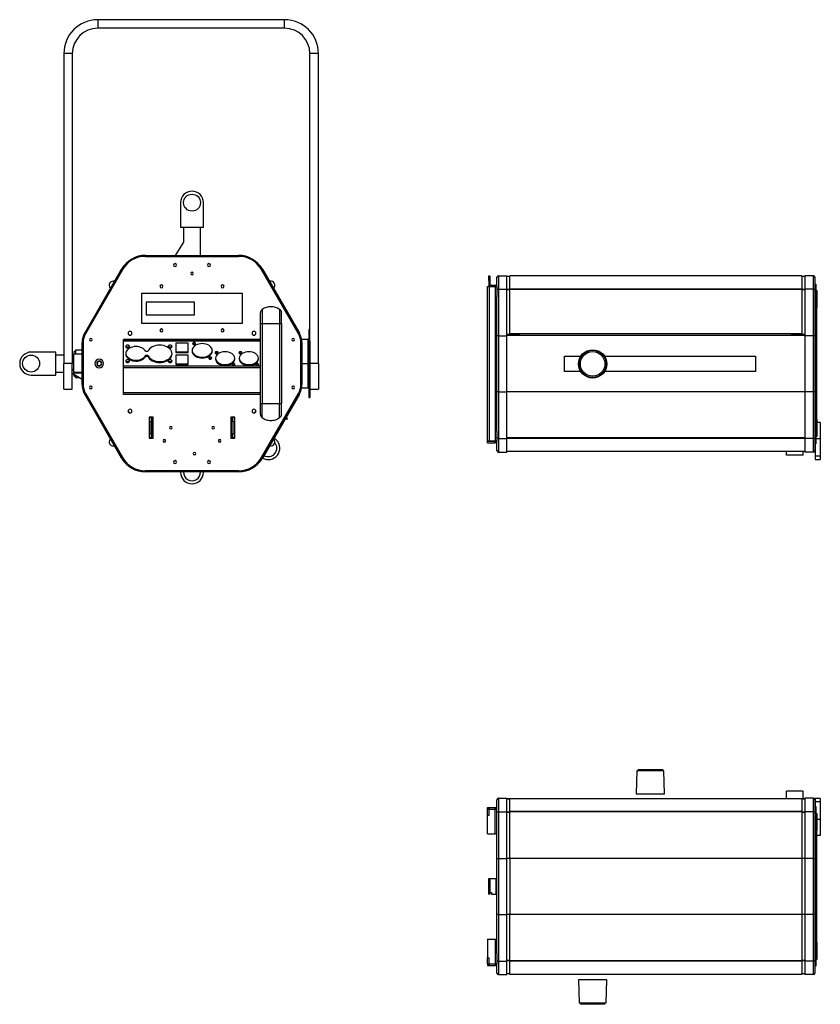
# Model space of a CAD drawing. Header units: millimetres. Extents: x 5 to 398, y 22 to 267.
# Tile 1 of 5: x 5 to 193, y 35 to 267. Entities that reach past the tile are written whole.
import ezdxf

# ---------------------------------------------------------------- set-up
doc = ezdxf.new("R2010")
doc.units = ezdxf.units.MM

msp = doc.modelspace()

# ---------------------------------------------------------------- linework, layer by layer
at = {"color": 7, "linetype": 'Continuous', "lineweight": 25}
for p, q in [((22.97, 267.16), (22.97, 265.16)), ((66.97, 267.16), (22.97, 267.16)), ((66.97, 265.16), (66.97, 267.16)), ((66.97, 265.16), (22.97, 265.16)), ((16.97, 259.16), (14.97, 259.16)), ((14.97, 259.16), (14.97, 186.16)), ((16.97, 259.16), (16.97, 186.16)), ((72.97, 191.45), (72.97, 259.16)), ((74.97, 259.16), (72.97, 259.16)), ((74.97, 186.16), (74.97, 259.16)), ((42.47, 224.06), (42.47, 218.26)), ((47.87, 218.26), (47.87, 224.06)), ((42.47, 218.26), (47.87, 218.26)), ((43.18, 218.26), (43.18, 214.74)), ((47.16, 211.65), (47.16, 218.26)), ((43.18, 214.74), (41.24, 211.65)), ((34.2, 211.65), (34.2, 211.41)), ((34.2, 211.65), (56.14, 211.65)), ((34.2, 211.41), (56.14, 211.41)), ((56.14, 211.41), (56.14, 211.65)), ((19.88, 193.33), (28.58, 208.4)), ((20.08, 193.21), (28.78, 208.28)), ((28.78, 208.28), (20.08, 193.21)), ((28.78, 208.28), (28.58, 208.4)), ((61.76, 208.4), (61.55, 208.28)), ((61.55, 208.28), (70.25, 193.21)), ((70.25, 193.21), (61.55, 208.28)), ((61.76, 208.4), (70.46, 193.33)), ((115.35, 206.76), (115.05, 206.75)), ((115.05, 206.75), (115.07, 204.65)), ((115.35, 206.76), (115.37, 204.66)), ((117.01, 204.28), (117.01, 206.48)), ((117.37, 206.84), (117.37, 203.68)), ((117.37, 206.84), (119.37, 206.84)), ((119.37, 203.68), (119.37, 206.84)), ((120.07, 206.68), (119.37, 206.68)), ((188.87, 206.84), (120.07, 206.84)), ((120.07, 203.71), (120.07, 206.84)), ((188.87, 206.84), (188.87, 203.71)), ((189.57, 206.68), (188.87, 206.68)), ((191.57, 206.84), (189.57, 206.84)), ((189.57, 206.84), (189.57, 203.68)), ((191.57, 203.68), (191.57, 206.84)), ((191.93, 206.48), (191.93, 203.42)), ((114.81, 167.88), (114.81, 204.28)), ((114.81, 204.28), (115.21, 204.28)), ((115.07, 204.65), (115.37, 204.66)), ((115.21, 204.28), (116.61, 204.28)), ((115.21, 204.28), (115.21, 167.88)), ((115.37, 204.65), (115.77, 204.66)), ((115.38, 204.35), (115.37, 204.65)), ((115.38, 204.35), (115.78, 204.36)), ((115.77, 204.66), (116.77, 204.67)), ((115.77, 204.66), (115.78, 204.36)), ((115.78, 204.36), (116.78, 204.37)), ((116.61, 204.28), (116.61, 167.88)), ((116.61, 204.28), (117.01, 204.28)), ((116.78, 204.37), (116.77, 204.67)), ((117.01, 204.28), (117.01, 201.89)), ((191.93, 204.88), (192.17, 204.88)), ((192.17, 204.88), (192.17, 198.88)), ((33.37, 202.71), (56.97, 202.71)), ((33.37, 195.61), (33.37, 202.71)), ((56.97, 202.71), (56.97, 195.61)), ((117.01, 192.68), (117.01, 201.89)), ((117.37, 203.68), (117.37, 192.68)), ((117.37, 203.68), (119.37, 203.68)), ((119.37, 192.68), (119.37, 203.68)), ((120.07, 203.59), (119.37, 203.59)), ((120.07, 203.53), (119.37, 203.53)), ((188.87, 203.71), (120.07, 203.71)), ((120.07, 203.63), (120.07, 203.71)), ((188.87, 203.63), (120.07, 203.63)), ((120.07, 193.17), (120.07, 203.63)), ((188.87, 203.71), (188.87, 203.63)), ((188.87, 203.63), (188.87, 193.17)), ((189.57, 203.59), (188.87, 203.59)), ((189.57, 203.53), (188.87, 203.53)), ((189.57, 203.68), (189.57, 192.68)), ((191.57, 203.68), (189.57, 203.68)), ((191.57, 192.68), (191.57, 203.68)), ((191.93, 203.42), (191.93, 192.68)), ((192.17, 203.36), (192.41, 203.36)), ((192.41, 203.36), (192.41, 199.36)), ((45.77, 200.66), (34.37, 200.66)), ((34.37, 200.66), (34.37, 197.66)), ((45.77, 197.66), (45.77, 200.66)), ((34.37, 197.66), (45.77, 197.66)), ((61.27, 198.06), (61.27, 195.58)), ((61.73, 198.9), (61.73, 195.58)), ((65.8, 198.9), (65.8, 195.58)), ((66.27, 195.58), (66.27, 198.06)), ((192.17, 198.88), (191.93, 198.88)), ((192.41, 199.36), (192.17, 199.36)), ((192.17, 173.28), (192.17, 198.88)), ((192.41, 172.96), (192.41, 199.36)), ((56.97, 195.61), (33.37, 195.61)), ((61.27, 195.58), (61.27, 176.74)), ((61.27, 195.58), (61.73, 195.58)), ((61.73, 195.58), (61.73, 176.74)), ((65.8, 195.58), (65.8, 176.74)), ((66.27, 195.58), (66.27, 176.74)), ((19.88, 193.33), (20.08, 193.21)), ((70.25, 193.21), (70.46, 193.33)), ((72.97, 194.16), (72.67, 194.16)), ((72.67, 194.16), (72.67, 186.16)), ((117.37, 192.68), (117.01, 192.68)), ((117.01, 179.48), (117.01, 192.68)), ((117.37, 192.68), (119.37, 192.68)), ((117.37, 192.68), (117.37, 179.48)), ((122.27, 192.98), (119.37, 192.98)), ((122.27, 192.98), (119.37, 192.98)), ((189.57, 192.75), (119.37, 192.75)), ((119.37, 179.48), (119.37, 192.68)), ((188.87, 193.17), (120.07, 193.17)), ((120.07, 193.17), (120.07, 193.17)), ((188.87, 193.17), (120.07, 193.17)), ((122.27, 193.17), (122.27, 192.98)), ((122.27, 192.98), (122.27, 192.98)), ((186.35, 193.17), (186.35, 192.98)), ((189.57, 192.98), (186.35, 192.98)), ((189.57, 192.98), (186.35, 192.98)), ((186.35, 192.98), (186.35, 192.98)), ((188.87, 193.17), (188.87, 193.17)), ((191.57, 192.68), (189.57, 192.68)), ((189.57, 192.68), (189.57, 179.48)), ((191.93, 192.68), (191.57, 192.68)), ((191.57, 179.48), (191.57, 192.68)), ((191.93, 192.68), (191.93, 179.48)), ((19.51, 191.09), (19.27, 191.09)), ((19.27, 189.65), (19.27, 191.09)), ((19.51, 189.65), (19.51, 191.09)), ((19.51, 191.09), (19.51, 181.23)), ((29.03, 191.82), (61.27, 191.82)), ((29.03, 178.87), (29.03, 191.82)), ((61.27, 191.8), (29.03, 191.8)), ((61.27, 191.4), (29.03, 191.4)), ((44.27, 191), (41.37, 191)), ((41.37, 191), (41.37, 188.74)), ((44.27, 188.74), (44.27, 191)), ((45.67, 190.82), (45.67, 190.61)), ((71.06, 191.09), (70.82, 191.09)), ((70.82, 191.09), (70.82, 189.65)), ((70.82, 181.23), (70.82, 191.09)), ((72.47, 191.86), (70.99, 191.86)), ((71.06, 191.09), (71.06, 189.65)), ((72.47, 191.86), (72.47, 186.16)), ((72.97, 191.45), (72.97, 186.16)), ((13.07, 188.86), (7.27, 188.86)), ((13.07, 183.46), (13.07, 188.86)), ((14.97, 188.15), (13.07, 188.15)), ((17.36, 188.15), (16.97, 188.15)), ((19.27, 188.36), (17.36, 188.36)), ((17.36, 184.08), (17.36, 188.36)), ((17.74, 188.98), (17.4, 188.98)), ((17.4, 188.36), (17.4, 188.98)), ((19.27, 189.32), (17.74, 189.28)), ((17.74, 189.28), (17.74, 188.36)), ((19.51, 189.65), (19.27, 189.65)), ((19.27, 189.65), (19.27, 189.64)), ((19.27, 189.36), (19.27, 189.64)), ((19.27, 189.64), (19.51, 189.64)), ((19.27, 181.23), (19.27, 189.36)), ((19.27, 189.36), (19.51, 189.36)), ((19.51, 181.23), (19.51, 189.36)), ((30.01, 190.07), (30.01, 189.86)), ((34.78, 189.02), (34.25, 189.02)), ((34.25, 188.1), (34.25, 187.89)), ((34.25, 188.1), (34.78, 188.1)), ((34.25, 187.89), (34.78, 187.89)), ((34.78, 188.1), (34.78, 187.89)), ((40.01, 190.07), (40.01, 189.86)), ((41.37, 188.95), (44.27, 188.95)), ((41.37, 188.74), (44.27, 188.74)), ((44.27, 188.17), (41.37, 188.17)), ((41.37, 188.17), (41.37, 185.91)), ((44.27, 185.91), (44.27, 188.17)), ((50.99, 188.69), (50.99, 188.47)), ((56.59, 188.69), (56.59, 188.47)), ((70.82, 189.65), (71.06, 189.65)), ((71.06, 189.64), (70.82, 189.64)), ((70.82, 189.36), (71.06, 189.36)), ((70.82, 189.36), (70.82, 181.23)), ((71.06, 189.65), (71.06, 189.64)), ((71.06, 189.64), (71.06, 189.36)), ((71.06, 189.36), (71.06, 181.23)), ((132.97, 187.9), (136.77, 187.9)), ((132.97, 184.26), (132.97, 187.9)), ((142.37, 187.9), (177.97, 187.9)), ((177.97, 187.9), (177.97, 184.26)), ((16.97, 186.16), (14.97, 186.16)), ((14.97, 180.16), (14.97, 186.16)), ((17.36, 187.67), (16.97, 187.67)), ((16.97, 180.16), (16.97, 186.16)), ((22.87, 186.35), (22.77, 186.39)), ((23.78, 185.97), (23.88, 185.93)), ((30.01, 186.62), (30.01, 186.41)), ((31.97, 186.95), (31.97, 186.74)), ((37.57, 186.61), (37.57, 186.4)), ((40.01, 186.62), (40.01, 186.41)), ((41.37, 186.12), (44.27, 186.12)), ((41.37, 185.91), (44.27, 185.91)), ((47.57, 187.67), (47.57, 187.46)), ((49.47, 187.43), (49.47, 187.22)), ((52.97, 185.91), (52.97, 185.69)), ((54.95, 185.89), (54.95, 185.67)), ((58.57, 185.91), (58.57, 185.69)), ((60.55, 185.89), (60.55, 185.67)), ((71.06, 186.16), (72.47, 186.16)), ((72.67, 186.16), (72.47, 186.16)), ((72.47, 186.16), (72.47, 180.46)), ((72.67, 186.16), (72.97, 186.16)), ((72.67, 186.16), (72.67, 178.16)), ((74.97, 186.16), (72.97, 186.16)), ((72.97, 186.16), (72.97, 178.16)), ((74.97, 186.16), (74.97, 180.16)), ((7.27, 183.46), (13.07, 183.46)), ((13.07, 184.17), (14.97, 184.17)), ((17.36, 184.73), (16.97, 184.73)), ((16.97, 184.65), (17.36, 184.65)), ((16.97, 183.93), (19.27, 182.49)), ((17.36, 183.96), (17.36, 184.08)), ((19.27, 184.08), (17.36, 184.08)), ((17.36, 183.96), (19.27, 183.96)), ((17.4, 183.18), (17.4, 183.66)), ((17.74, 183.44), (17.74, 182.88)), ((61.27, 185.51), (29.03, 185.51)), ((61.27, 185.13), (29.03, 185.13)), ((136.77, 184.26), (132.97, 184.26)), ((177.97, 184.26), (142.37, 184.26)), ((17.4, 183.18), (17.74, 183.18)), ((17.4, 183.18), (17.4, 183.18)), ((17.74, 182.88), (18.69, 182.85)), ((19.27, 181.23), (19.51, 181.23)), ((70.82, 181.23), (71.06, 181.23)), ((14.97, 180.16), (16.97, 180.16)), ((20.08, 179.1), (19.88, 178.98)), ((28.58, 163.91), (19.88, 178.98)), ((28.78, 164.03), (20.08, 179.1)), ((20.08, 179.1), (28.78, 164.03)), ((61.27, 179.25), (29.03, 179.25)), ((61.27, 178.87), (29.03, 178.87)), ((70.25, 179.1), (61.55, 164.03)), ((61.55, 164.03), (70.25, 179.1)), ((70.46, 178.98), (61.76, 163.91)), ((70.46, 178.98), (70.25, 179.1)), ((70.99, 180.46), (72.47, 180.46)), ((72.97, 180.16), (74.97, 180.16)), ((117.01, 170.26), (117.01, 179.48)), ((117.37, 179.48), (117.01, 179.48)), ((117.37, 179.48), (117.37, 168.47)), ((117.37, 179.48), (119.37, 179.48)), ((119.37, 168.47), (119.37, 179.48)), ((189.57, 179.48), (119.37, 179.48)), ((189.57, 179.48), (189.57, 168.47)), ((191.57, 179.48), (189.57, 179.48)), ((191.57, 168.47), (191.57, 179.48)), ((191.93, 179.48), (191.57, 179.48)), ((191.93, 179.48), (191.93, 168.74)), ((61.27, 176.74), (61.27, 174.26)), ((61.73, 173.41), (61.73, 176.74)), ((65.8, 173.41), (65.8, 176.74)), ((66.27, 174.26), (66.27, 176.74)), ((72.67, 178.16), (72.97, 178.16)), ((30.54, 174.51), (30.13, 175.05)), ((60.21, 175.05), (59.8, 174.51)), ((36.02, 173.56), (35.07, 173.56)), ((35.07, 173.56), (35.07, 168.56)), ((35.17, 173.46), (35.57, 173.46)), ((35.17, 172.46), (35.17, 173.46)), ((35.57, 172.46), (35.17, 172.46)), ((35.17, 172.46), (35.17, 169.66)), ((35.57, 173.46), (35.57, 172.46)), ((35.57, 173.46), (35.9, 173.46)), ((35.57, 172.46), (35.57, 169.66)), ((35.9, 173.46), (35.9, 168.66)), ((35.9, 173.46), (36.02, 173.46)), ((36.02, 168.56), (36.02, 173.56)), ((55.27, 173.56), (54.32, 173.56)), ((54.32, 173.56), (54.32, 168.56)), ((54.32, 173.46), (54.43, 173.46)), ((54.43, 173.46), (54.43, 168.66)), ((54.43, 173.46), (54.77, 173.46)), ((54.77, 172.46), (54.77, 173.46)), ((54.77, 173.46), (55.17, 173.46)), ((55.17, 172.46), (54.77, 172.46)), ((54.77, 172.46), (54.77, 169.66)), ((55.17, 173.46), (55.17, 172.46)), ((55.17, 172.46), (55.17, 169.66)), ((55.27, 168.56), (55.27, 173.56)), ((67.16, 173.27), (67.41, 173.02)), ((67.32, 173.54), (67.62, 173.24)), ((67.62, 173.24), (67.41, 173.02)), ((191.93, 173.28), (192.17, 173.28)), ((192.17, 173.28), (192.17, 167.28)), ((192.17, 172.96), (192.41, 172.96)), ((192.41, 172.96), (192.41, 168.96)), ((193.21, 172.25), (192.41, 172.25)), ((193.21, 172.25), (193.21, 168.43)), ((35.17, 170.36), (35.07, 170.42)), ((35.17, 169.66), (35.57, 169.66)), ((35.17, 168.66), (35.17, 169.66)), ((35.57, 169.66), (35.57, 168.66)), ((54.77, 169.66), (55.17, 169.66)), ((54.77, 168.66), (54.77, 169.66)), ((55.27, 170.42), (55.17, 170.36)), ((55.17, 169.66), (55.17, 168.66)), ((117.01, 170.26), (117.01, 167.88)), ((35.07, 168.56), (36.02, 168.56)), ((35.57, 168.66), (35.17, 168.66)), ((35.57, 168.66), (35.9, 168.66)), ((35.9, 168.66), (36.02, 168.66)), ((54.32, 168.66), (54.43, 168.66)), ((54.32, 168.56), (55.27, 168.56)), ((54.43, 168.66), (54.77, 168.66)), ((55.17, 168.66), (54.77, 168.66)), ((65.06, 168.15), (64.52, 168.7)), ((114.81, 167.48), (114.81, 167.88)), ((114.81, 167.88), (116.61, 167.88)), ((115.21, 167.88), (114.81, 167.88)), ((114.81, 167.88), (114.81, 167.88)), ((114.81, 167.48), (116.61, 167.48)), ((114.81, 167.48), (114.81, 167.45)), ((114.81, 167.45), (116.61, 167.45)), ((116.61, 167.88), (115.21, 167.88)), ((115.21, 167.88), (115.21, 167.88)), ((115.21, 167.88), (115.21, 167.88)), ((117.01, 167.88), (116.61, 167.88)), ((116.61, 167.48), (116.61, 167.88)), ((116.61, 167.88), (116.61, 167.88)), ((116.61, 167.45), (116.61, 167.48)), ((117.01, 165.68), (117.01, 167.88)), ((117.01, 167.85), (117.01, 167.85)), ((117.37, 168.47), (119.37, 168.47)), ((117.37, 168.47), (117.37, 165.32)), ((189.57, 168.67), (119.37, 168.67)), ((189.57, 168.54), (119.37, 168.54)), ((119.37, 165.32), (119.37, 168.47)), ((191.57, 168.47), (189.57, 168.47)), ((189.57, 168.47), (189.57, 165.32)), ((191.57, 165.32), (191.57, 168.47)), ((191.93, 168.74), (191.93, 165.68)), ((192.17, 167.28), (191.93, 167.28)), ((192.01, 167.28), (192.01, 164.33)), ((192.41, 168.96), (192.17, 168.96)), ((193.21, 168.43), (192.17, 168.43)), ((193.21, 168.43), (193.21, 164.33)), ((117.37, 165.32), (119.37, 165.32)), ((189.57, 165.48), (119.37, 165.48)), ((185.27, 164.61), (185.27, 165.48)), ((189.17, 164.61), (189.17, 165.48)), ((191.57, 165.32), (189.57, 165.32)), ((28.58, 163.91), (28.78, 164.03)), ((61.55, 164.03), (61.76, 163.91)), ((189.17, 164.61), (185.27, 164.61)), ((193.21, 164.33), (192.01, 164.33)), ((192.01, 164.33), (192.01, 163.54)), ((192.01, 163.54), (193.21, 163.54)), ((193.21, 164.33), (193.21, 163.54)), ((34.2, 160.91), (34.2, 160.67)), ((56.14, 160.91), (34.2, 160.91)), ((56.14, 160.67), (34.2, 160.67)), ((42.47, 160.67), (42.47, 160.56)), ((47.87, 160.56), (47.87, 160.67)), ((56.14, 160.67), (56.14, 160.91)), ((150.27, 90.54), (150.27, 90.2)), ((150.27, 90.54), (156.07, 90.54)), ((156.07, 90.2), (156.07, 90.54)), ((149.97, 90.2), (149.83, 84.8)), ((156.01, 90.2), (149.97, 90.2)), ((156.37, 90.2), (156.01, 90.2)), ((156.51, 84.8), (156.37, 90.2)), ((117.37, 83.76), (117.37, 80.6)), ((117.37, 83.76), (119.37, 83.76)), ((119.37, 80.6), (119.37, 83.76)), ((120.07, 83.6), (119.37, 83.6)), ((120.07, 83.59), (119.37, 83.59)), ((120.07, 83.75), (188.87, 83.75)), ((120.07, 80.63), (120.07, 83.75)), ((149.83, 84.8), (156.51, 84.8)), ((189.17, 85.45), (185.27, 85.45)), ((185.27, 83.75), (185.27, 85.45)), ((188.87, 83.75), (188.87, 80.63)), ((189.57, 83.6), (188.87, 83.6)), ((189.57, 83.59), (188.87, 83.59)), ((189.17, 83.6), (189.17, 85.45)), ((191.57, 83.76), (189.57, 83.76)), ((189.57, 83.76), (189.57, 80.6)), ((191.57, 80.6), (191.57, 83.76)), ((193.21, 83.68), (192.01, 83.68)), ((192.01, 83.68), (192.01, 82.89)), ((193.21, 83.68), (193.21, 82.89)), ((114.81, 81.17), (114.81, 81.57)), ((114.81, 81.57), (115.21, 81.57)), ((115.21, 81.57), (116.61, 81.57)), ((115.21, 81.17), (115.21, 81.57)), ((116.61, 81.17), (116.61, 81.57)), ((117.01, 81.17), (117.01, 83.4)), ((191.93, 83.4), (191.93, 80.34)), ((191.93, 81.8), (192.17, 81.8)), ((193.21, 82.89), (192.01, 82.89)), ((192.01, 82.89), (192.01, 81.8)), ((192.17, 81.8), (192.17, 75.8)), ((193.21, 82.89), (193.21, 78.79)), ((115.21, 81.17), (114.81, 81.17)), ((114.81, 79.77), (114.81, 81.17)), ((114.81, 79.77), (115.21, 79.77)), ((114.81, 75.37), (114.81, 79.77)), ((115.21, 81.17), (116.61, 81.17)), ((115.21, 79.77), (115.21, 81.17)), ((116.61, 81.17), (117.01, 81.17)), ((116.61, 75.37), (116.61, 81.17)), ((116.61, 75.37), (116.61, 81.17)), ((116.61, 81.17), (116.61, 81.17)), ((116.61, 81.17), (116.61, 81.17)), ((117.01, 78.86), (117.01, 81.17)), ((117.01, 69.6), (117.01, 78.86)), ((117.37, 80.6), (117.37, 69.6)), ((117.37, 80.6), (119.37, 80.6)), ((119.37, 69.6), (119.37, 80.6)), ((120.07, 80.51), (119.37, 80.51)), ((120.07, 80.44), (119.37, 80.44)), ((188.87, 80.63), (120.07, 80.63)), ((120.07, 80.55), (120.07, 80.63)), ((188.87, 80.55), (120.07, 80.55)), ((120.07, 69.6), (120.07, 80.55)), ((188.87, 80.63), (188.87, 80.55)), ((188.87, 80.55), (188.87, 69.6)), ((189.57, 80.51), (188.87, 80.51)), ((189.57, 80.44), (188.87, 80.44)), ((189.57, 80.6), (189.57, 69.6)), ((191.57, 80.6), (189.57, 80.6)), ((191.57, 69.6), (191.57, 80.6)), ((191.93, 80.34), (191.93, 69.6)), ((192.17, 80.2), (192.41, 80.2)), ((192.41, 80.2), (192.41, 76.2)), ((193.21, 78.79), (192.41, 78.79)), ((193.21, 78.79), (193.21, 74.97)), ((114.81, 75.37), (116.61, 75.37)), ((117.01, 75.37), (116.61, 75.37)), ((116.61, 75.37), (116.61, 75.37)), ((192.17, 75.8), (191.93, 75.8)), ((192.41, 76.2), (192.17, 76.2)), ((192.17, 50.2), (192.17, 75.8)), ((192.41, 49.8), (192.41, 76.2)), ((193.21, 74.97), (192.41, 74.97)), ((117.01, 69.6), (117.37, 69.6)), ((117.01, 56.4), (117.01, 69.6)), ((117.37, 69.6), (119.37, 69.6)), ((117.37, 69.6), (117.37, 56.4)), ((119.37, 56.4), (119.37, 69.6)), ((120.07, 69.6), (119.37, 69.6)), ((188.87, 69.6), (120.07, 69.6)), ((120.07, 69.6), (120.07, 56.4)), ((188.87, 69.6), (188.87, 56.4)), ((189.57, 69.6), (188.87, 69.6)), ((191.57, 69.6), (189.57, 69.6)), ((189.57, 69.6), (189.57, 56.4)), ((191.57, 69.6), (191.93, 69.6)), ((191.57, 56.4), (191.57, 69.6)), ((191.93, 69.6), (191.93, 56.4)), ((115.35, 64.8), (115.05, 64.8)), ((115.05, 64.8), (115.05, 61.2)), ((115.35, 64.8), (115.35, 61.2)), ((115.37, 64.8), (115.35, 64.8)), ((115.37, 64.8), (115.37, 61.2)), ((115.37, 64.8), (115.37, 61.6)), ((116.77, 64.8), (115.37, 64.8)), ((115.37, 64.8), (115.37, 64.8)), ((116.77, 64.8), (116.77, 61.2)), ((116.77, 64.8), (116.78, 64.8)), ((116.78, 64.8), (116.78, 61.2)), ((115.35, 61.2), (115.05, 61.2)), ((115.35, 61.2), (115.37, 61.2)), ((115.37, 61.6), (115.77, 61.6)), ((115.37, 61.2), (115.37, 61.6)), ((115.37, 61.2), (115.37, 61.2)), ((115.38, 61.2), (115.37, 61.2)), ((115.38, 61.2), (115.38, 61.6)), ((115.77, 61.6), (115.77, 61.2)), ((115.77, 61.2), (116.77, 61.2)), ((116.78, 61.2), (116.77, 61.2)), ((117.01, 47.18), (117.01, 56.4)), ((117.37, 56.4), (117.01, 56.4)), ((117.37, 56.4), (117.37, 45.39)), ((117.37, 56.4), (119.37, 56.4)), ((119.37, 45.39), (119.37, 56.4)), ((120.07, 56.4), (119.37, 56.4)), ((188.87, 56.4), (120.07, 56.4)), ((120.07, 45.44), (120.07, 56.4)), ((188.87, 56.4), (188.87, 45.44)), ((189.57, 56.4), (188.87, 56.4)), ((189.57, 56.4), (189.57, 45.39)), ((191.57, 56.4), (189.57, 56.4)), ((191.57, 45.39), (191.57, 56.4)), ((191.93, 56.4), (191.57, 56.4)), ((191.93, 56.4), (191.93, 45.65)), ((114.81, 50.6), (114.81, 46.2)), ((114.81, 50.6), (116.61, 50.6)), ((116.61, 50.6), (116.61, 44.8)), ((116.61, 50.6), (117.01, 50.6)), ((116.61, 50.6), (116.61, 44.8)), ((116.61, 50.6), (116.61, 50.6)), ((191.93, 50.2), (192.17, 50.2)), ((192.17, 50.2), (192.17, 44.2)), ((192.17, 49.8), (192.41, 49.8)), ((192.41, 49.8), (192.41, 45.8)), ((117.01, 47.18), (117.01, 44.8)), ((114.81, 44.8), (114.81, 46.2)), ((114.81, 46.2), (115.21, 46.2)), ((115.21, 44.8), (114.81, 44.8)), ((114.81, 44.8), (114.81, 44.4)), ((114.81, 44.4), (115.21, 44.4)), ((115.21, 44.8), (115.21, 46.2)), ((115.21, 44.8), (115.21, 44.4)), ((115.21, 44.8), (116.61, 44.8)), ((115.21, 44.4), (116.61, 44.4)), ((116.61, 44.8), (117.01, 44.8)), ((116.61, 44.8), (116.61, 44.4)), ((116.61, 44.8), (116.61, 44.8)), ((116.61, 44.8), (116.61, 44.8)), ((117.01, 42.6), (117.01, 44.8)), ((117.37, 45.39), (119.37, 45.39)), ((117.37, 45.39), (117.37, 42.24)), ((120.07, 45.55), (119.37, 45.55)), ((120.07, 45.48), (119.37, 45.48)), ((119.37, 42.24), (119.37, 45.39)), ((188.87, 45.44), (120.07, 45.44)), ((120.07, 45.36), (120.07, 45.44)), ((188.87, 45.36), (120.07, 45.36)), ((120.07, 42.24), (120.07, 45.36)), ((189.57, 45.55), (188.87, 45.55)), ((189.57, 45.48), (188.87, 45.48)), ((188.87, 45.44), (188.87, 45.36)), ((188.87, 45.36), (188.87, 42.24)), ((191.57, 45.39), (189.57, 45.39)), ((189.57, 45.39), (189.57, 42.24)), ((191.57, 42.24), (191.57, 45.39)), ((191.93, 45.65), (191.93, 42.6)), ((192.17, 44.2), (191.93, 44.2)), ((192.41, 45.8), (192.17, 45.8)), ((117.37, 42.24), (119.37, 42.24)), ((120.07, 42.4), (119.37, 42.4)), ((120.07, 42.4), (119.37, 42.4)), ((188.87, 42.24), (120.07, 42.24)), ((189.57, 42.4), (188.87, 42.4)), ((189.57, 42.4), (188.87, 42.4)), ((191.57, 42.24), (189.57, 42.24)), ((136.23, 40.97), (136.37, 35.57)), ((142.91, 40.97), (136.23, 40.97)), ((142.77, 35.57), (142.91, 40.97)), ((136.37, 35.57), (139.4, 35.57)), ((136.67, 35.57), (136.67, 35.23)), ((142.47, 35.23), (136.67, 35.23)), ((139.4, 35.57), (142.77, 35.57)), ((142.47, 35.23), (142.47, 35.57))]:
    msp.add_line(p, q, dxfattribs=at)
at = {"color": 7, "linetype": 'Continuous', "lineweight": 25, "flags": 128}
for points in [[(26.93, 205.55), (26.87, 205.55), (26.78, 205.56)], [(63.56, 205.56), (63.47, 205.55), (63.4, 205.55)], [(25.85, 203.95), (25.9, 203.88), (25.93, 203.82)], [(30.01, 190.5), (29.83, 190.47), (29.69, 190.4), (29.59, 190.3), (29.56, 190.18), (29.59, 190.06), (29.69, 189.95), (29.83, 189.88), (30.01, 189.86)], [(30.01, 189.86), (30.18, 189.88), (30.32, 189.95), (30.42, 190.06), (30.46, 190.18), (30.42, 190.3), (30.32, 190.4), (30.18, 190.47), (30.01, 190.5)], [(37.57, 190.5), (37.1, 190.48), (36.65, 190.4), (36.22, 190.27), (35.82, 190.09), (35.47, 189.87), (35.18, 189.61), (34.94, 189.33), (34.78, 189.02)], [(37.57, 186.4), (38.02, 186.43), (38.46, 186.5), (38.88, 186.63), (39.27, 186.79), (39.62, 187), (39.91, 187.25), (40.15, 187.52), (40.32, 187.82), (40.43, 188.13), (40.47, 188.45), (40.43, 188.77), (40.32, 189.09), (40.15, 189.38), (39.91, 189.66), (39.62, 189.9), (39.27, 190.11), (38.88, 190.28), (38.46, 190.4), (38.02, 190.48), (37.57, 190.5)], [(40.01, 190.5), (39.83, 190.47), (39.69, 190.4), (39.59, 190.3), (39.56, 190.18), (39.59, 190.06), (39.69, 189.95), (39.83, 189.88), (40.01, 189.86)], [(40.01, 189.86), (40.18, 189.88), (40.32, 189.95), (40.42, 190.06), (40.46, 190.18), (40.42, 190.3), (40.32, 190.4), (40.18, 190.47), (40.01, 190.5)], [(47.57, 190.86), (47.15, 190.83), (46.75, 190.75), (46.37, 190.63), (46.02, 190.46), (45.73, 190.25), (45.49, 190.01), (45.31, 189.74), (45.2, 189.45), (45.17, 189.16), (45.2, 188.87), (45.31, 188.58), (45.49, 188.31), (45.73, 188.07), (46.02, 187.86), (46.37, 187.69), (46.75, 187.57), (47.15, 187.49), (47.57, 187.46)], [(45.67, 191.1), (45.53, 191.09), (45.42, 191.03), (45.34, 190.95), (45.32, 190.86), (45.34, 190.76), (45.42, 190.68), (45.53, 190.63), (45.67, 190.61)], [(45.67, 190.61), (45.8, 190.63), (45.91, 190.68), (45.99, 190.76), (46.02, 190.86), (45.99, 190.95), (45.91, 191.03), (45.8, 191.09), (45.67, 191.1)], [(47.57, 187.46), (47.98, 187.49), (48.39, 187.57), (48.77, 187.69), (49.11, 187.86), (49.41, 188.07), (49.64, 188.31), (49.82, 188.58), (49.93, 188.87), (49.97, 189.16), (49.93, 189.45), (49.82, 189.74), (49.64, 190.01), (49.41, 190.25), (49.11, 190.46), (48.77, 190.63), (48.39, 190.75), (47.98, 190.83), (47.57, 190.86)], [(31.97, 190.16), (31.55, 190.14), (31.14, 190.06), (30.76, 189.93), (30.41, 189.76), (30.11, 189.55), (29.87, 189.31), (29.69, 189.04), (29.58, 188.75), (29.55, 188.45), (29.58, 188.16), (29.69, 187.87), (29.87, 187.6), (30.11, 187.35), (30.41, 187.14), (30.76, 186.97), (31.14, 186.84), (31.55, 186.77), (31.97, 186.74)], [(29.55, 188.56), (29.58, 188.37), (29.69, 188.08), (29.87, 187.81), (30.11, 187.56), (30.41, 187.35), (30.76, 187.18), (31.14, 187.06), (31.55, 186.98), (31.97, 186.95)], [(34.25, 189.02), (34.1, 189.26), (33.9, 189.48), (33.65, 189.68), (33.37, 189.85), (33.05, 189.98), (32.7, 190.08), (32.34, 190.14), (31.97, 190.16)], [(31.97, 186.95), (32.34, 186.97), (32.7, 187.03), (33.05, 187.13), (33.37, 187.27), (33.65, 187.44), (33.9, 187.64), (34.1, 187.86), (34.25, 188.1)], [(31.97, 186.74), (32.34, 186.76), (32.7, 186.82), (33.05, 186.92), (33.37, 187.06), (33.65, 187.23), (33.9, 187.42), (34.1, 187.65), (34.25, 187.89)], [(34.78, 188.1), (34.94, 187.79), (35.18, 187.5), (35.47, 187.25), (35.82, 187.03), (36.22, 186.85), (36.65, 186.72), (37.1, 186.64), (37.57, 186.61)], [(34.78, 187.89), (34.94, 187.58), (35.18, 187.29), (35.47, 187.03), (35.82, 186.81), (36.22, 186.64), (36.65, 186.51), (37.1, 186.43), (37.57, 186.4)], [(37.57, 186.61), (38.02, 186.64), (38.46, 186.71), (38.88, 186.84), (39.27, 187.01), (39.62, 187.21), (39.91, 187.46), (40.15, 187.73), (40.32, 188.03), (40.43, 188.34), (40.46, 188.56)], [(45.17, 189.27), (45.2, 189.08), (45.31, 188.79), (45.49, 188.52), (45.73, 188.28), (46.02, 188.07), (46.37, 187.9), (46.75, 187.78), (47.15, 187.7), (47.57, 187.67)], [(47.57, 187.67), (47.98, 187.7), (48.39, 187.78), (48.77, 187.9), (49.11, 188.07), (49.41, 188.28), (49.64, 188.52), (49.82, 188.79), (49.93, 189.08), (49.96, 189.27)], [(50.99, 188.97), (50.85, 188.95), (50.74, 188.9), (50.66, 188.82), (50.64, 188.72), (50.66, 188.63), (50.74, 188.55), (50.85, 188.49), (50.99, 188.47)], [(52.97, 188.95), (52.54, 188.92), (52.14, 188.84), (51.76, 188.7), (51.42, 188.52), (51.13, 188.3), (50.91, 188.05), (50.75, 187.77), (50.68, 187.47), (50.68, 187.17), (50.75, 186.88), (50.91, 186.6), (51.13, 186.34), (51.42, 186.12), (51.76, 185.94), (52.14, 185.8), (52.54, 185.72), (52.97, 185.69)], [(50.99, 188.47), (51.12, 188.49), (51.23, 188.55), (51.31, 188.63), (51.34, 188.72), (51.31, 188.82), (51.23, 188.9), (51.12, 188.95), (50.99, 188.97)], [(52.97, 185.69), (53.39, 185.72), (53.8, 185.8), (54.18, 185.94), (54.52, 186.12), (54.8, 186.34), (55.03, 186.6), (55.18, 186.88), (55.26, 187.17), (55.26, 187.47), (55.18, 187.77), (55.03, 188.05), (54.8, 188.3), (54.52, 188.52), (54.18, 188.7), (53.8, 188.84), (53.39, 188.92), (52.97, 188.95)], [(56.59, 188.97), (56.45, 188.95), (56.34, 188.9), (56.26, 188.82), (56.24, 188.72), (56.26, 188.63), (56.34, 188.55), (56.45, 188.49), (56.59, 188.47)], [(58.57, 188.95), (58.14, 188.92), (57.74, 188.84), (57.36, 188.7), (57.02, 188.52), (56.73, 188.3), (56.51, 188.05), (56.35, 187.77), (56.28, 187.47), (56.28, 187.17), (56.35, 186.88), (56.51, 186.6), (56.73, 186.34), (57.02, 186.12), (57.36, 185.94), (57.74, 185.8), (58.14, 185.72), (58.57, 185.69)], [(56.59, 188.47), (56.72, 188.49), (56.83, 188.55), (56.91, 188.63), (56.94, 188.72), (56.91, 188.82), (56.83, 188.9), (56.72, 188.95), (56.59, 188.97)], [(58.57, 185.69), (58.99, 185.72), (59.4, 185.8), (59.78, 185.94), (60.12, 186.12), (60.4, 186.34), (60.63, 186.6), (60.78, 186.88), (60.86, 187.17), (60.86, 187.47), (60.78, 187.77), (60.63, 188.05), (60.4, 188.3), (60.12, 188.52), (59.78, 188.7), (59.4, 188.84), (58.99, 188.92), (58.57, 188.95)], [(30.01, 187.05), (29.83, 187.02), (29.69, 186.95), (29.59, 186.85), (29.56, 186.73), (29.59, 186.61), (29.69, 186.5), (29.83, 186.43), (30.01, 186.41)], [(30.01, 186.41), (30.18, 186.43), (30.32, 186.5), (30.42, 186.61), (30.46, 186.73), (30.42, 186.85), (30.32, 186.95), (30.18, 187.02), (30.01, 187.05)], [(40.01, 187.05), (39.83, 187.02), (39.69, 186.95), (39.59, 186.85), (39.56, 186.73), (39.59, 186.61), (39.69, 186.5), (39.83, 186.43), (40.01, 186.41)], [(40.01, 186.41), (40.18, 186.43), (40.32, 186.5), (40.42, 186.61), (40.46, 186.73), (40.42, 186.85), (40.32, 186.95), (40.18, 187.02), (40.01, 187.05)], [(49.47, 187.71), (49.33, 187.69), (49.22, 187.64), (49.14, 187.56), (49.12, 187.46), (49.14, 187.37), (49.22, 187.29), (49.33, 187.23), (49.47, 187.22)], [(49.47, 187.22), (49.6, 187.23), (49.71, 187.29), (49.79, 187.37), (49.82, 187.46), (49.79, 187.56), (49.71, 187.64), (49.6, 187.69), (49.47, 187.71)], [(50.67, 187.43), (50.68, 187.38), (50.75, 187.09), (50.91, 186.81), (51.13, 186.55), (51.42, 186.33), (51.76, 186.15), (52.14, 186.02), (52.54, 185.93), (52.97, 185.91)], [(52.97, 185.91), (53.39, 185.93), (53.8, 186.02), (54.18, 186.15), (54.52, 186.33), (54.8, 186.55), (55.03, 186.81), (55.18, 187.09), (55.26, 187.38), (55.26, 187.43)], [(54.95, 186.17), (54.81, 186.15), (54.7, 186.1), (54.62, 186.02), (54.6, 185.92), (54.62, 185.83), (54.7, 185.75), (54.81, 185.69), (54.95, 185.67)], [(54.95, 185.67), (55.08, 185.69), (55.19, 185.75), (55.27, 185.83), (55.3, 185.92), (55.27, 186.02), (55.19, 186.1), (55.08, 186.15), (54.95, 186.17)], [(56.27, 187.43), (56.28, 187.38), (56.35, 187.09), (56.51, 186.81), (56.73, 186.55), (57.02, 186.33), (57.36, 186.15), (57.74, 186.02), (58.14, 185.93), (58.57, 185.91)], [(58.57, 185.91), (58.99, 185.93), (59.4, 186.02), (59.78, 186.15), (60.12, 186.33), (60.4, 186.55), (60.63, 186.81), (60.78, 187.09), (60.86, 187.38), (60.86, 187.43)], [(60.55, 186.17), (60.41, 186.15), (60.3, 186.1), (60.22, 186.02), (60.2, 185.92), (60.22, 185.83), (60.3, 185.75), (60.41, 185.69), (60.55, 185.67)], [(60.55, 185.67), (60.68, 185.69), (60.79, 185.75), (60.87, 185.83), (60.9, 185.92), (60.87, 186.02), (60.79, 186.1), (60.68, 186.15), (60.55, 186.17)], [(25.93, 168.5), (25.9, 168.44), (25.85, 168.37)], [(26.78, 166.76), (26.87, 166.77), (26.93, 166.76)], [(63.4, 166.76), (63.47, 166.77), (63.56, 166.76)]]:
    msp.add_lwpolyline(points, dxfattribs=at)
at = {"color": 7, "linetype": 'Continuous', "lineweight": 25}
for centre, radius in [((45.17, 224.06), 2), ((7.27, 186.16), 2), ((139.57, 186.08), 3.34), ((139.57, 186.08), 3.2), ((139.57, 186.08), 2.9)]:
    msp.add_circle(centre, radius, dxfattribs=at)
for centre, radius, start, end in [((22.97, 259.16), 8, 90, 180), ((66.97, 259.16), 8, 0, 90), ((22.97, 259.16), 6, 90, 180), ((66.97, 259.16), 6, 360, 90), ((45.17, 224.06), 2.7, 0, 180), ((34.2, 205.16), 6.49, 90, 150), ((34.2, 205.16), 6.25, 90, 150), ((56.14, 205.16), 6.49, 30, 90), ((56.14, 205.16), 6.25, 30, 90), ((41.17, 209.36), 0.35, 0, 180), ((41.17, 209.36), 0.35, 180, 0), ((49.17, 209.36), 0.35, 0, 180), ((49.17, 209.36), 0.35, 180, 0), ((45.17, 207.38), 0.3, 0, 180), ((45.17, 207.38), 0.3, 180, 0), ((117.37, 206.48), 0.36, 90, 180), ((191.57, 206.48), 0.36, 0, 90), ((26.64, 204.57), 1, 82.0243, 180), ((26.64, 204.57), 1, 180, 217.9757), ((37.97, 204.36), 0.35, 0, 180), ((37.97, 204.36), 0.35, 180, 0), ((52.37, 204.36), 0.35, 0, 180), ((52.37, 204.36), 0.35, 180, 0), ((63.69, 204.57), 1, 322.0243, 97.9757), ((115.37, 204.66), 0.302, 180.6662, 270.6662), ((115.37, 204.66), 0.002, 180.6662, 270.6662), ((64.96, 203.58), 0.6, 142.0243, 156.8699), ((65.27, 198.06), 1, 0.0573, 57.6971), ((65.27, 198.06), 1, 359.9427, 57.6358), ((23.76, 191.09), 4.49, 150, 180), ((23.76, 191.09), 4.25, 150, 180), ((23.76, 191.09), 4.25, 150, 180), ((30.57, 193.29), 0.45, 0, 180), ((30.57, 193.29), 0.45, 180, 0), ((37.97, 193.96), 0.35, 0, 180), ((37.97, 193.96), 0.35, 180, 0), ((52.37, 193.96), 0.35, 0, 180), ((52.37, 193.96), 0.35, 180, 0), ((59.77, 193.29), 0.45, 0, 180), ((59.77, 193.29), 0.45, 180, 0), ((66.57, 191.09), 4.25, 0, 30), ((66.57, 191.09), 4.25, 0, 30), ((66.57, 191.09), 4.49, 0, 30), ((21.32, 191.79), 0.3, 0, 180), ((21.32, 191.79), 0.3, 180, 0), ((29.96, 190.52), 0.447, 211.4022, 275.4677), ((30.05, 190.52), 0.447, 264.5323, 328.5978), ((39.96, 190.52), 0.447, 211.4022, 275.4677), ((40.05, 190.52), 0.447, 264.5323, 328.5978), ((45.65, 191.2), 0.378, 218.639, 273.1713), ((45.69, 191.2), 0.378, 266.8287, 321.361), ((69.01, 191.79), 0.3, 0, 180), ((69.01, 191.79), 0.3, 180, 0), ((72.47, 192.06), 0.2, 270, 0), ((7.27, 186.16), 2.7, 90, 270), ((19.55, 189.64), 0.28, 180, 261.7016), ((50.97, 189.06), 0.378, 218.639, 273.1713), ((51.01, 189.06), 0.378, 266.8287, 321.361), ((56.57, 189.06), 0.378, 218.639, 273.1713), ((56.61, 189.06), 0.378, 266.8287, 321.361), ((70.78, 189.64), 0.28, 278.2984, 0), ((23.32, 186.16), 1.03, 0, 180), ((23.32, 186.16), 1.03, 180, 0), ((23.32, 186.16), 0.6, 157.4773, 337.4773), ((23.32, 186.16), 0.6, 337.4773, 157.4773), ((23.32, 186.16), 0.489, 157.4773, 337.4773), ((23.32, 186.16), 0.489, 337.4773, 157.4773), ((29.96, 187.07), 0.447, 211.4022, 275.4677), ((30.05, 187.07), 0.447, 264.5323, 328.5978), ((39.96, 187.07), 0.447, 211.4022, 275.4677), ((40.05, 187.07), 0.447, 264.5323, 328.5978), ((49.45, 187.8), 0.378, 218.639, 273.1713), ((49.49, 187.8), 0.378, 266.8287, 321.361), ((54.93, 186.26), 0.378, 218.639, 273.1713), ((54.97, 186.26), 0.378, 266.8287, 321.361), ((60.53, 186.26), 0.378, 218.639, 273.1713), ((60.57, 186.26), 0.378, 266.8287, 321.361), ((23.76, 181.23), 4.49, 180, 210), ((23.76, 181.23), 4.25, 180, 210), ((23.76, 181.23), 4.25, 180, 210), ((66.57, 181.23), 4.25, 330, 0), ((66.57, 181.23), 4.25, 330, 0), ((66.57, 181.23), 4.49, 330, 0), ((21.32, 180.52), 0.3, 0, 180), ((21.32, 180.52), 0.3, 180, 0), ((69.01, 180.52), 0.3, 0, 180), ((69.01, 180.52), 0.3, 180, 0), ((72.47, 180.26), 0.2, 0, 90), ((30.57, 174.96), 0.45, 0, 180), ((30.57, 174.96), 0.45, 180, 0), ((59.77, 174.96), 0.45, 0, 180), ((59.77, 174.96), 0.45, 180, 0), ((65.27, 174.26), 1, 302.3029, 359.9427), ((65.27, 174.26), 1, 302.3642, 0.0573), ((40.17, 171.06), 0.3, 0, 180), ((40.17, 171.06), 0.3, 180, 0), ((50.17, 171.06), 0.3, 0, 180), ((50.17, 171.06), 0.3, 180, 0), ((26.64, 167.75), 1, 142.0243, 180), ((26.64, 167.75), 1, 180, 277.9757), ((38.67, 167.96), 0.3, 0, 180), ((38.67, 167.96), 0.3, 180, 0), ((51.67, 167.96), 0.3, 0, 180), ((51.67, 167.96), 0.3, 180, 0), ((63.15, 166.24), 2.7, 239.0735, 45), ((63.15, 166.24), 2, 238.7491, 40.5015), ((63.69, 167.75), 1, 262.0243, 37.9757), ((64.96, 168.73), 0.6, 203.1301, 217.9757), ((116.61, 167.88), 0.4, 270, 0), ((116.61, 167.88), 0.0002, 270, 0), ((116.61, 167.85), 0.4, 270, 0), ((45.77, 164.94), 0.3, 0, 180), ((45.77, 164.94), 0.3, 180, 0), ((117.37, 165.68), 0.36, 180, 270), ((191.57, 165.68), 0.36, 270, 0), ((34.2, 167.16), 6.49, 210, 270), ((34.2, 167.16), 6.25, 210, 270), ((41.17, 162.96), 0.35, 0, 180), ((41.17, 162.96), 0.35, 180, 0), ((49.17, 162.96), 0.35, 0, 180), ((49.17, 162.96), 0.35, 180, 0), ((56.14, 167.16), 6.25, 270, 330), ((56.14, 167.16), 6.49, 270, 330), ((45.17, 160.56), 2.7, 180, 0), ((45.17, 160.56), 2, 176.8471, 3.1529), ((117.37, 83.4), 0.36, 90, 180), ((191.57, 83.4), 0.36, 0, 90), ((115.21, 81.17), 0.4, 90, 180), ((116.61, 81.17), 0.4, 0, 90), ((115.21, 81.17), 0.0002, 90, 180), ((116.61, 81.17), 0.0002, 0, 90), ((115.21, 44.8), 0.4, 180, 270), ((115.21, 44.8), 0.0002, 180, 270), ((116.61, 44.8), 0.0002, 270, 0), ((116.61, 44.8), 0.4, 270, 0), ((117.37, 42.6), 0.36, 180, 270), ((191.57, 42.6), 0.36, 270, 0)]:
    msp.add_arc(centre, radius, start, end, dxfattribs=at)
for points, knots in [([(117.37, 203.68), (117.35, 203.68), (117.3, 203.68), (117.21, 203.66), (117.11, 203.61), (117.03, 203.52), (117.02, 203.45), (117.01, 203.42)], [0, 0, 0, 0, 0.123813, 0.247875, 0.496277, 0.747215, 1, 1, 1, 1]), ([(191.93, 203.42), (191.93, 203.45), (191.92, 203.52), (191.83, 203.61), (191.73, 203.66), (191.64, 203.68), (191.6, 203.68), (191.57, 203.68)], [0, 0, 0, 0, 0.252785, 0.503724, 0.752126, 0.876186, 1, 1, 1, 1]), ([(61.27, 176.74), (61.27, 176.74), (61.26, 176.74), (61.29, 176.74), (61.38, 176.74), (61.53, 176.74), (61.66, 176.74), (61.73, 176.74)], [0, 0, 0, 0, 0.0014458, 0.2510844, 0.5007229, 0.7503615, 1, 1, 1, 1]), ([(117.37, 168.47), (117.35, 168.47), (117.3, 168.48), (117.21, 168.5), (117.11, 168.55), (117.03, 168.63), (117.02, 168.7), (117.01, 168.74)], [0, 0, 0, 0, 0.123813, 0.247875, 0.496277, 0.747215, 1, 1, 1, 1]), ([(191.93, 168.74), (191.93, 168.7), (191.92, 168.63), (191.83, 168.55), (191.73, 168.5), (191.64, 168.48), (191.6, 168.47), (191.57, 168.47)], [0, 0, 0, 0, 0.252785, 0.503724, 0.752126, 0.876186, 1, 1, 1, 1]), ([(117.01, 80.34), (117.02, 80.37), (117.03, 80.44), (117.11, 80.53), (117.21, 80.58), (117.3, 80.6), (117.35, 80.6), (117.37, 80.6)], [0, 0, 0, 0, 0.252785, 0.5037239, 0.7521255, 0.8761858, 1, 1, 1, 1]), ([(191.57, 80.6), (191.6, 80.6), (191.64, 80.6), (191.73, 80.58), (191.83, 80.53), (191.92, 80.44), (191.93, 80.37), (191.93, 80.34)], [0, 0, 0, 0, 0.123813, 0.247875, 0.496277, 0.747215, 1, 1, 1, 1]), ([(117.37, 45.39), (117.35, 45.39), (117.3, 45.4), (117.21, 45.42), (117.11, 45.46), (117.03, 45.55), (117.02, 45.62), (117.01, 45.65)], [0, 0, 0, 0, 0.123813, 0.247875, 0.496277, 0.747215, 1, 1, 1, 1]), ([(191.93, 45.65), (191.93, 45.62), (191.92, 45.55), (191.83, 45.46), (191.73, 45.42), (191.64, 45.4), (191.6, 45.39), (191.57, 45.39)], [0, 0, 0, 0, 0.252785, 0.503724, 0.752126, 0.876186, 1, 1, 1, 1])]:
    msp.add_open_spline(points, degree=3, knots=knots, dxfattribs=at)
for points in [[(65.8, 198.9), (65.65, 199), (65.35, 199.2), (64.84, 199.4), (64.31, 199.53), (63.77, 199.57), (63.22, 199.53), (62.69, 199.4), (62.19, 199.2), (61.88, 199), (61.73, 198.9)], [(61.73, 198.9), (61.66, 198.85), (61.53, 198.75), (61.38, 198.54), (61.29, 198.31), (61.27, 198.14), (61.27, 198.06)], [(61.73, 195.58), (61.88, 195.58), (62.19, 195.58), (62.69, 195.58), (63.22, 195.58), (63.77, 195.58), (64.31, 195.58), (64.84, 195.58), (65.35, 195.58), (65.65, 195.58), (65.8, 195.58)], [(65.8, 195.58), (65.87, 195.58), (66, 195.58), (66.15, 195.58), (66.25, 195.58), (66.26, 195.58), (66.27, 195.58)], [(61.73, 176.74), (61.88, 176.74), (62.19, 176.74), (62.69, 176.74), (63.22, 176.74), (63.77, 176.74), (64.31, 176.74), (64.84, 176.74), (65.35, 176.74), (65.65, 176.74), (65.8, 176.74)], [(65.8, 176.74), (65.87, 176.74), (66, 176.74), (66.15, 176.74), (66.25, 176.74), (66.26, 176.74), (66.27, 176.74)], [(61.27, 174.26), (61.27, 174.17), (61.29, 174.01), (61.38, 173.77), (61.53, 173.56), (61.66, 173.46), (61.73, 173.41)], [(61.73, 173.41), (61.88, 173.32), (62.19, 173.12), (62.69, 172.91), (63.22, 172.79), (63.77, 172.75), (64.31, 172.79), (64.84, 172.91), (65.35, 173.12), (65.65, 173.32), (65.8, 173.41)]]:
    msp.add_open_spline(points, degree=3, dxfattribs=at)

doc.saveas('drawing.dxf')
